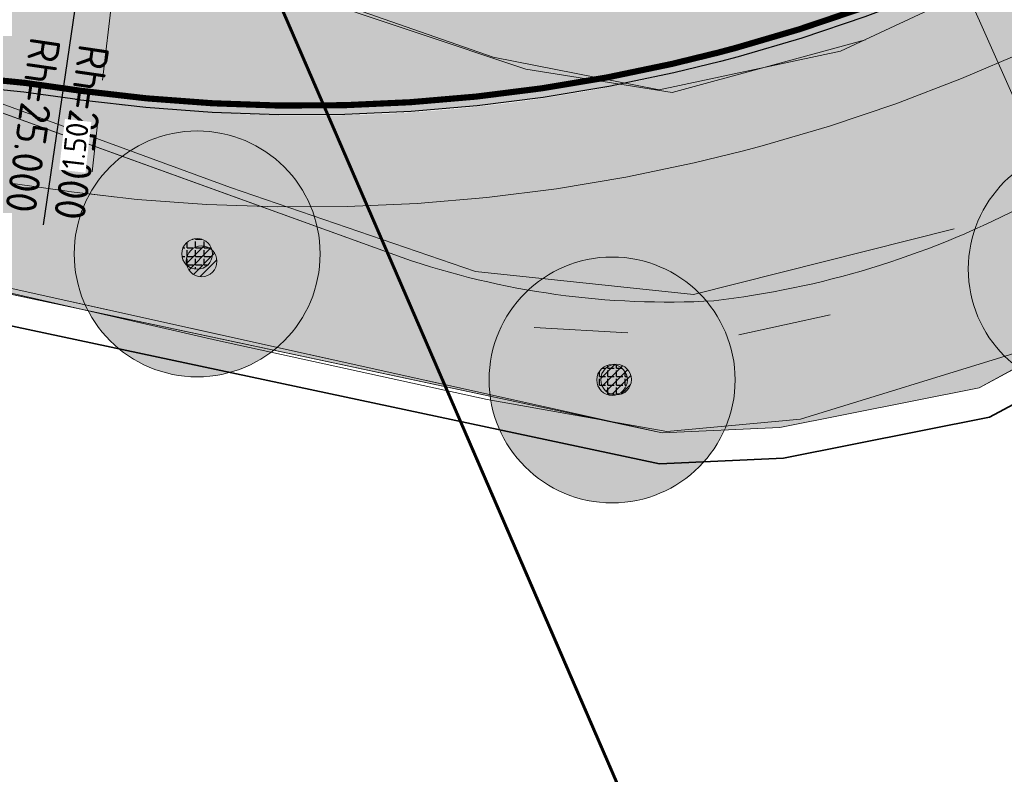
# Model space of a CAD drawing. Header units: metres. Extents: x 163543 to 168130, y 402678 to 405437.
# Tile 132 of 256: x 164777 to 164793, y 403537 to 403550. Entities that reach past the tile are written whole.
import ezdxf

# ---------------------------------------------------------------- set-up
doc = ezdxf.new("R2010")
doc.units = ezdxf.units.M
doc.linetypes.add('X-CA190022.004-UO-ALM_Assen$0$AM-AS', pattern=[16, 10, -2, 2, -2])
doc.linetypes.add('X-CA190022.004-UO-TXT_Tekst 1op200$0$AL-TEKENBLADGRENS', pattern=[11.5, 2.5, -1.5, 1, -1.5, 1, -1.5, 2.5])
doc.layers.get('0').update_dxf_attribs({"lineweight": 25})
for name, color, linetype, lineweight in [('X-CA190022.004-UO-ALM_Assen$0$N-WE-AM-AS_WEG-G', 10, 'X-CA190022.004-UO-ALM_Assen$0$AM-AS', 25), ('X-CA190022.004-UO-ALM_Assen$0$N-WE-AM-TANGENTPUNT-T25', 7, 'Continuous', 25), ('X-CA190022.004-UO-BGT_Ondergrond$0$GE_201_SHDHek_Lijn_GEM', 253, 'X-CA190022.004-UO-BGT_Ondergrond$0$Hekwerk', 9), ('X-CA190022.004-UO-BGT_Ondergrond$0$GE_316_WGDFietspad_Vlak_GEM', 253, 'Continuous', 9), ('X-CA190022.004-UO-BGT_Ondergrond$0$GE_367_OWGBerm_groenvoorziening_grasenk_GEM', 253, 'Continuous', 9), ('X-CA190022.004-UO-BGT_Ondergrond$0$GE_401_OTDErf_Vlak_GEM', 253, 'Continuous', 9), ('X-CA190022.004-UO-DTM inmeting_v0.1$0$B-ME-IE-MEUBILAIR_WEGMEUBILAIR_SCHRIKHEK-G', 4, 'Continuous', 18), ('X-CA190022.004-UO-DTM inmeting_v0.1$0$B-WE-GR-BOOM-S', 246, 'Continuous', 0), ('X-CA190022.004-UO-DTM inmeting_v0.1$0$B-WE-IE-TERREINAFSCHEIDING_KUNSTMATIG_RASTERHEKWERK-G', 246, 'X-CA190022.004-UO-DTM inmeting_v0.1$0$IE-TERREINAFSCHEIDING-KUNSTMATIG-OPEN', 0), ('X-CA190022.004-UO-DTM inmeting_v0.1$0$B-WE-VH-VERHARDING_ASFALT-G', 246, 'Continuous', 0), ('X-CA190022.004-UO-DWM_Beplanting$0$B-WE-GR-BOOM-S AFKOMSTIG UIT BGT', 252, 'Continuous', 0), ('X-CA190022.004-UO-DWM_Snelfietsroute$0$N-WE-GW-BERM-G', 90, 'Continuous', 18), ('X-CA190022.004-UO-DWM_Snelfietsroute$0$N-WE-VH-KANTVERHARDING-G', 210, 'Continuous', 25), ('X-CA190022.004-UO-DWM_Snelfietsroute$0$N-WE-VW-MARKERING_LANGS_STREEP_DOORGETROKKEN_010-G', 7, 'Continuous', 0), ('X-CA190022.004-UO-GZM_Werkgrens_v0.2$0$N-WE-KG-GRENS_SYSTEEMGRENS-G', 7, 'X-CA190022.004-UO-GZM_Werkgrens_v0.2$0$KG-OG', 35), ('X-CA190022.004-UO-KAD_Percelen$0$B-WE-KG-GRENS_PERCEEL-GV', 150, 'Continuous', 9), ('X-CA190022.004-UO-TXT_Tekst 1op200$0$X-XX-AL-AANKLEDING-M', 7, 'Continuous', 18), ('X-CA190022.004-UO-TXT_Tekst 1op200$0$X-XX-AL-TEKENBLADGRENS-G', 7, 'X-CA190022.004-UO-TXT_Tekst 1op200$0$AL-TEKENBLADGRENS', 35)]:
    doc.layers.add(name, color=color, linetype=linetype, lineweight=lineweight)
doc.layers.add('X-CA190022.004-UO-ARC_Arcering$0$N-GV-GR-GRAS-A-200 GRASMENGSEL M1', color=62, linetype='Continuous', lineweight=18, transparency=0.5)
doc.layers.add('X-CA190022.004-UO-ARC_Arcering$0$N-WE-VH-VERHARDING_ASFALT_ROOD-A', color=232, linetype='Continuous', lineweight=0, transparency=0.5)
doc.layers.add('X-CA190022.004-UO-DWM_Beplanting$0$B-WE-GR-BOOM-S AFKOMSTIG UIT BOMENBESTAND GEMEENTE', color=252, linetype='Continuous')
doc.layers.add('X-CA190022.004-UO-DWM_Beplanting$0$N-GV-GR-GRAS-A-200', color=7, linetype='Continuous')
doc.styles.add('X-CA190022.004-UO-ALM_Assen$0$NLCS-ISO', font='NLCS-ISO.ttf')
doc.styles.add('X-CA190022.004-UO-TXT_Tekst 1op200$0$NLCS-ISO-M200-T18', font='NLCS-ISO.ttf', dxfattribs={"height": 0.36})
doc.linetypes.add('X-CA190022.004-UO-BGT_Ondergrond$0$Hekwerk', pattern='A,5,-1.5,[2,dgnlstyle-Veghel.shx,S=0.007936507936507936,R=0,X=0,Y=0],-1.5', length=8)
doc.linetypes.add('X-CA190022.004-UO-DTM inmeting_v0.1$0$IE-TERREINAFSCHEIDING-KUNSTMATIG-OPEN', pattern='A,7,-1.5,[67,NLCS.SHX,S=0.75,R=0,X=0,Y=0],-1.5', length=10)
doc.linetypes.add('X-CA190022.004-UO-GZM_Werkgrens_v0.2$0$KG-OG', pattern='A,5.5,-1.5,[2,NLCS.SHX,S=0.5,R=0,X=0,Y=0],-1.5', length=8.5)
doc.dimstyles.new('X-CA190022.004-UO-TXT_Tekst 1op200$0$NLCS-M200-T18-PIJL_L2_H1', dxfattribs={"dimscale": 0.2, "dimtxt": 2.5, "dimasz": 1.8, "dimexe": 2, "dimexo": 2, "dimgap": 0.7, "dimtad": 1, "dimzin": 0, "dimdsep": 46, "dimtxsty": 'X-CA190022.004-UO-TXT_Tekst 1op200$0$NLCS-ISO-M200-T18', "dimcen": 0, "dimdle": 2, "dimclrd": 256, "dimclre": 256, "dimclrt": 10, "dimadec": 1, "dimazin": 0, "dimtfac": 1, "dimtdec": 3, "dimtofl": 0, "dimtmove": 0, "dimatfit": 3, "dimfxl": 2, "dimfxlon": 1, "dimtfillclr": 256, "dimtolj": 1, "dimtzin": 0, "dimlwd": -1, "dimlwe": -1, "dimarcsym": 0})
pattern_1 = [(0, (0, 0), (1, 1), [0.25, -0.75]), (0, (0.5499999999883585, 0.5999999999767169), (1, 1), [0.25, -0.75]), (90, (0.1000000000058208, 0.3499999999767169), (-1, 1), [0.25, -0.75]), (90, (0.5, 0.7000000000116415), (-1, 1), [0.25, -0.75]), (45, (0.2000000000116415, 0.7000000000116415), (0, 1.000000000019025), [0.25, -1.164213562]), (135, (0.5499999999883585, 0), (-1.000000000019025, 0), [0.25, -1.164213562]), (26.56505119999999, (0.25, 0.2999999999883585), (1.000000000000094, 4.000644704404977e-10), [0.25, -1.986067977]), (26.56505119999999, (0.7000000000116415, 0.7999999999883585), (1.000000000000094, 4.000644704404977e-10), [0.25, -1.986067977]), (63.43494882, (0.7000000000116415, 0), (5.099862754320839e-11, 1.000000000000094), [0.2499999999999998, -1.986067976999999]), (63.43494882, (0.25, 0.4500000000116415), (5.099862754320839e-11, 1.000000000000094), [0.2499999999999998, -1.986067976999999]), (63.43494882, (0.6000000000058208, 0.2000000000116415), (5.099862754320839e-11, 1.000000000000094), [0.2499999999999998, -1.986067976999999]), (116.5650512, (0, 0.5499999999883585), (-4.000648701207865e-10, 1.000000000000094), [0.2499999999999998, -1.986067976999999]), (153.43494882, (0.2000000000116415, 0.1500000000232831), (-1.000000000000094, 5.099898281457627e-11), [0.25, -1.986067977])]

# ---------------------------------------------------------------- blocks, each defined once
blk = doc.blocks.new('X-CA190022.004-UO-DTM inmeting_v0.1$0$boom')
h = blk.add_hatch()
h.set_pattern_fill('ANSI31', color=256, scale=0.13)
h.set_pattern_definition([(45, (0, 0), (-0.2918583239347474, 0.2918583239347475), [])])
h.paths.add_polyline_path([(-1, 0, 1), (1, 0, 1)])
blk.add_circle((0, 0), 1)
blk = doc.blocks.new('X-CA190022.004-UO-DWM_Beplanting$0$SGR-BOOM_01-SO')
at = {"linetype": 'ByBlock', "lineweight": 18}
h = blk.add_hatch(color=0, dxfattribs=at)
h.dxf.hatch_style = 1
edge = h.paths.add_edge_path()
edge.add_arc((0, 0), 0.25, 0, 360)
at = {"color": 0, "linetype": 'ByBlock', "lineweight": 18}
for radius in [2, 0.25]:
    blk.add_circle((0, 0), radius, dxfattribs=at)
blk = doc.blocks.new('X-CA190022.004-UO-DWM_Beplanting$0$IMGEOBoom')
at = {"transparency": 33554457}
h = blk.add_hatch(color=256, dxfattribs=at)
h.dxf.hatch_style = 1
edge = h.paths.add_edge_path()
edge.add_arc((0, 0), 100, 0, 360)
edge = h.paths.add_edge_path(flags=17)
edge.add_arc((0, 0), 12.5, 0, 360)
h = blk.add_hatch()
h.set_pattern_fill('ANGLE', color=256)
h.set_pattern_definition([(0, (0, 0), (0, 6.985), [5.08, -1.905]), (90, (0, 0), (-6.985, 4.277078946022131e-16), [5.08, -1.905])])
edge = h.paths.add_edge_path(flags=17)
edge.add_arc((0, 0), 12.5, 0, 360)
at = {"layer": 'X-CA190022.004-UO-DWM_Beplanting$0$N-GV-GR-GRAS-A-200'}
h = blk.add_hatch(color=256, dxfattribs=at)
h.dxf.hatch_style = 1
edge = h.paths.add_edge_path(flags=17)
edge.add_arc((0, 0), 12.5, 0, 360)
at = {"xscale": 50, "yscale": 50, "zscale": 50}
blk.add_blockref('X-CA190022.004-UO-DWM_Beplanting$0$SGR-BOOM_01-SO', (0, 0), dxfattribs=at)
blk = doc.blocks.new('*D844')
at = {"layer": 'X-CA190022.004-UO-TXT_Tekst 1op200$0$X-XX-AL-AANKLEDING-M', "transparency": 16777216}
for p, q in [((164779.242663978, 403552.1419959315), (164778.8452752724, 403552.1876272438)), ((164779.2015957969, 403551.7843460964), (164778.82750769, 403548.5265307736)), ((164778.7864395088, 403548.1688809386), (164778.3890508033, 403548.2145122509))]:
    blk.add_line(p, q, dxfattribs=at)
for points in [[(164779.141987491, 403551.7911907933), (164779.2612041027, 403551.7775013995), (164779.242663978, 403552.1419959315)], [(164778.7678993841, 403548.5333754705), (164778.8871159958, 403548.5196860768), (164778.7864395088, 403548.1688809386)]]:
    blk.add_solid(points, dxfattribs=at)
at = {"layer": 'X-CA190022.004-UO-TXT_Tekst 1op200$0$X-XX-AL-AANKLEDING-M', "transparency": 16777216, "insert": (164778.7326396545, 403550.8225621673), "char_height": 0.36, "attachment_point": 5, "rotation": 83.44953543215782, "style": 'X-CA190022.004-UO-TXT_Tekst 1op200$0$NLCS-ISO-M200-T18', "bg_fill": 3, "box_fill_scale": 1.1, "bg_fill_color": 256, "bg_fill_true_color": 13158600, "bg_fill_transparency": 0}
blk.add_mtext('\\A1;4.00', dxfattribs=at)
blk = doc.blocks.new('*D846')
at = {"layer": 'X-CA190022.004-UO-TXT_Tekst 1op200$0$X-XX-AL-AANKLEDING-M', "transparency": 16777216}
for p, q in [((164778.7864395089, 403548.1688809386), (164779.1838282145, 403548.1232496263)), ((164778.7453713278, 403547.8112311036), (164778.6564235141, 403547.0366126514)), ((164778.615355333, 403546.6789628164), (164779.0127440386, 403546.633331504))]:
    blk.add_line(p, q, dxfattribs=at)
for points in [[(164778.685763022, 403547.8180758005), (164778.8049796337, 403547.8043864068), (164778.7864395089, 403548.1688809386)], [(164778.5968152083, 403547.0434573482), (164778.71603182, 403547.0297679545), (164778.615355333, 403546.6789628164)]]:
    blk.add_solid(points, dxfattribs=at)
at = {"layer": 'X-CA190022.004-UO-TXT_Tekst 1op200$0$X-XX-AL-AANKLEDING-M', "transparency": 16777216, "insert": (164778.3829864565, 403547.4604269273), "char_height": 0.36, "attachment_point": 5, "rotation": 83.44953543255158, "style": 'X-CA190022.004-UO-TXT_Tekst 1op200$0$NLCS-ISO-M200-T18', "bg_fill": 3, "box_fill_scale": 1.1, "bg_fill_color": 256, "bg_fill_true_color": 13158600, "bg_fill_transparency": 0}
blk.add_mtext('\\A1;1.50', dxfattribs=at)

msp = doc.modelspace()

# ---------------------------------------------------------------- hatches: boundary and pattern name
at = {"layer": 'X-CA190022.004-UO-ARC_Arcering$0$N-GV-GR-GRAS-A-200 GRASMENGSEL M1'}
h = msp.add_hatch(dxfattribs=at)
h.set_pattern_fill('AGR-GRAS_02-SO', color=256, scale=0.1, pattern_type=2)
h.set_pattern_definition(pattern_1)
edge = h.paths.add_edge_path()
edge.add_line((164799.1597624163, 403552.1464785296), (164800.72189791, 403553.3163271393))
edge.add_line((164800.72189791, 403553.3163271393), (164799.8641219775, 403554.4776156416))
edge.add_arc((164800.9066686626, 403552.2053708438), 2.50000000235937, 114.6465064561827, 126.8287255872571)
edge.add_line((164799.4081062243, 403554.2064482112), (164798.2658469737, 403553.3510356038))
edge.add_arc((164784.4387686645, 403571.4727485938), 22.7943979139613, 300.7329464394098, 307.3440538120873, ccw=False)
edge.add_arc((164782.0308546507, 403575.1091462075), 27.15145144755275, 283.774133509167, 301.1790710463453, ccw=False)
edge.add_arc((164782.2053313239, 403573.5600372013), 25.60612610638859, 265.214327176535, 284.2202581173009, ccw=False)
edge.add_arc((164782.5866364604, 403580.3444927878), 32.39927532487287, 261.8699365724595, 265.5433312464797, ccw=False)
edge.add_arc((164774.5851556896, 403523.310929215), 25.19306775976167, 82.19894064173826, 87.06256303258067)
edge.add_arc((164774.8097591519, 403525.2492575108), 23.24611230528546, 87.37060306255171, 114.1509425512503)
edge.add_line((164765.298800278, 403546.4606553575), (164766.399437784, 403543.9890304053))
edge.add_line((164766.399437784, 403543.9890304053), (164777.0737870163, 403546.8749442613))
edge.add_line((164777.0737870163, 403546.8749442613), (164777.370396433, 403546.8454655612))
edge.add_line((164777.370396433, 403546.8454655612), (164778.2552528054, 403546.7206562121))
edge.add_line((164778.2552528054, 403546.7206562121), (164778.2875386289, 403546.7163119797))
edge.add_line((164778.2875386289, 403546.7163119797), (164779.3890612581, 403546.5898264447))
edge.add_line((164779.3890612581, 403546.5898264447), (164780.5256103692, 403546.504865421))
edge.add_line((164780.5256103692, 403546.504865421), (164781.6648635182, 403546.4654147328))
edge.add_line((164781.6648635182, 403546.4654147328), (164782.8047829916, 403546.4715535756))
edge.add_line((164782.8047829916, 403546.4715535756), (164783.9435451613, 403546.5232721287))
edge.add_line((164783.9435451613, 403546.5232721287), (164785.079328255, 403546.6204876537))
edge.add_line((164785.079328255, 403546.6204876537), (164786.2103152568, 403546.7630446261))
edge.add_line((164786.2103152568, 403546.7630446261), (164787.3346968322, 403546.9507149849))
edge.add_line((164787.3346968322, 403546.9507149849), (164788.4466294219, 403547.182355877))
edge.add_line((164788.4466294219, 403547.182355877), (164789.246522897, 403547.3780000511))
edge.add_line((164789.246522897, 403547.3780000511), (164789.5668950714, 403547.4631842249))
edge.add_line((164789.5668950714, 403547.4631842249), (164790.6502913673, 403547.7810461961))
edge.add_line((164790.6502913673, 403547.7810461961), (164791.7304122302, 403548.1454539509))
edge.add_line((164791.7304122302, 403548.1454539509), (164792.7950966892, 403548.5527635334))
edge.add_line((164792.7950966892, 403548.5527635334), (164793.8426414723, 403549.0023233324))
edge.add_line((164793.8426414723, 403549.0023233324), (164794.871370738, 403549.4934141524))
edge.add_line((164794.871370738, 403549.4934141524), (164795.8796387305, 403550.025250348))
edge.add_line((164795.8796387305, 403550.025250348), (164796.8658324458, 403550.5969810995))
edge.add_line((164796.8658324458, 403550.5969810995), (164797.8283741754, 403551.2076917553))
edge.add_line((164797.8283741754, 403551.2076917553), (164798.7587522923, 403551.8515803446))
edge.add_line((164798.7587522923, 403551.8515803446), (164799.1597624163, 403552.1464785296))
h = msp.add_hatch(dxfattribs=at)
h.set_pattern_fill('AGR-GRAS_02-SO', color=256, scale=0.1, pattern_type=2)
h.set_pattern_definition(pattern_1)
h.paths.add_polyline_path([(164799.971, 403547.237), (164803.3537965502, 403549.7531662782), (164803.3549444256, 403549.7542004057), (164800.7222004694, 403553.3165537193), (164799.1597624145, 403552.1464785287), (164798.7587522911, 403551.851580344), (164797.828374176, 403551.2076917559), (164796.8658324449, 403550.5969810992), (164795.8796387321, 403550.0252503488), (164794.8713707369, 403549.4934141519), (164793.8426414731, 403549.0023233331), (164792.7950966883, 403548.5527635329), (164791.7304122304, 403548.1454539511), (164790.6502913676, 403547.7810461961), (164789.5668950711, 403547.4631842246), (164789.2465228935, 403547.3780000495), (164788.4466294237, 403547.1823558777), (164787.3346968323, 403546.9507149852), (164786.2103152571, 403546.7630446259), (164785.0793282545, 403546.6204876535), (164783.9435451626, 403546.5232721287), (164782.8047829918, 403546.4715535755), (164781.6648635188, 403546.4654147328), (164780.5256103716, 403546.504865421), (164779.3890612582, 403546.589826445), (164778.2795418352, 403546.7172302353), (164777.3703964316, 403546.8454655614), (164777.0737870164, 403546.8749442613), (164773.448387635, 403545.8706238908), (164787.928, 403542.792), (164789.839, 403542.8780000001), (164793.081, 403543.524)])
at = {"layer": 'X-CA190022.004-UO-ARC_Arcering$0$N-WE-VH-VERHARDING_ASFALT_ROOD-A'}
h = msp.add_hatch(color=256, dxfattribs=at)
h.dxf.hatch_style = 1
h.paths.add_polyline_path([(164799.4081062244, 403554.2064482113), (164797.090708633, 403557.4683086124), (164795.86814707, 403556.5527593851), (164795.5457951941, 403556.3157055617), (164794.7893453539, 403555.7921878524), (164794.0125654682, 403555.2993388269), (164793.2166982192, 403554.8379469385), (164792.4030168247, 403554.4087503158), (164791.5728230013, 403554.0124355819), (164790.7274448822, 403553.6496367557), (164789.8682348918, 403553.3209342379), (164788.996567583, 403553.0268538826), (164788.1138374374, 403552.7678661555), (164787.8690266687, 403552.7027731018), (164787.221456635, 403552.5443853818), (164786.3208527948, 403552.356769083), (164785.4134666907, 403552.2053174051), (164784.5007499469, 403552.0902726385), (164783.5841627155, 403552.0118188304), (164782.6651713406, 403551.9700814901), (164781.7452460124, 403551.9651273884), (164780.825858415, 403551.9969644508), (164779.9084793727, 403552.0655417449), (164778.9748262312, 403552.1727511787), (164777.9182883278, 403552.2757106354), (164776.8416777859, 403552.3383128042), (164775.7640905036, 403552.3578132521), (164774.6872502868, 403552.33423401), (164773.6128776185, 403552.2676659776), (164772.5426869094, 403552.158268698), (164771.476635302, 403552.0059619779), (164771.2188536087, 403551.9625774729), (164770.421662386, 403551.8119650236), (164769.3712898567, 403551.5749370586), (164768.3344701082, 403551.2969620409), (164767.3102312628, 403550.9779455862), (164766.3001960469, 403550.6184488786), (164765.3059624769, 403550.2190972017), (164764.3280402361, 403549.7801025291), (164763.844748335, 403549.5454639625), (164763.3964932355, 403549.3222228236), (164764.862972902, 403546.2602851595), (164765.3278207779, 403546.4684580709), (164765.7610759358, 403546.6571279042), (164766.6262639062, 403547.0033950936), (164767.5037139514, 403547.3144901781), (164768.3919985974, 403547.5899868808), (164769.2896759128, 403547.8295167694), (164770.195291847, 403548.0327697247), (164771.1064675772, 403548.1993622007), (164771.7974539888, 403548.3008268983), (164772.0244770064, 403548.32949726), (164772.9450986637, 403548.4226469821), (164773.8677687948, 403548.4788686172), (164774.7910082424, 403548.4981474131), (164775.7133399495, 403548.48052778), (164776.6332913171, 403548.4261131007), (164777.5493965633, 403548.3350654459), (164778.460021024, 403548.2066214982), (164778.4731300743, 403548.2048576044), (164779.53058489, 403548.0834322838), (164780.6075081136, 403548.0029285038), (164781.6867892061, 403547.965554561), (164782.766701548, 403547.9713702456), (164783.8455175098, 403548.0203662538), (164784.9215112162, 403548.1124642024), (164785.9929613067, 403548.2475167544), (164787.0581536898, 403548.4253078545), (164788.1153842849, 403548.645553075), (164788.875575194, 403548.8314864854), (164789.1629617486, 403548.9079000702), (164790.1992101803, 403549.2119291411), (164791.2224718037, 403549.5571539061), (164792.2311096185, 403549.9430220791), (164793.2235100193, 403550.3689163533), (164794.1980853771, 403550.8341553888), (164795.1532765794, 403551.3379949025), (164796.0875555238, 403551.8796288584), (164796.9994275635, 403552.4581907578), (164797.8874338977, 403553.0727550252), (164798.2658469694, 403553.3510356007)])
edge = h.paths.add_edge_path()
edge.add_line((164812.1318983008, 403564.2440379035), (164809.2161862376, 403566.9824819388))
edge.add_arc((164792.4510797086, 403582.7283022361), 22.99999247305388, 306.8550437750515, 316.795755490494, ccw=False)
edge.add_line((164806.2463045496, 403564.3247312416), (164804.3247551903, 403562.8857255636))
edge.add_line((164804.3247551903, 403562.8857255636), (164804.2185020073, 403562.8061549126))
edge.add_line((164804.2185020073, 403562.8061549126), (164806.6207696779, 403559.6078518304))
edge.add_line((164806.6207696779, 403559.6078518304), (164808.6465435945, 403561.1249089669))
edge.add_arc((164792.4539857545, 403582.7255354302), 26.99603661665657, 306.8564638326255, 316.7958108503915)

# ---------------------------------------------------------------- linework, layer by layer
at = {"layer": 'X-CA190022.004-UO-ALM_Assen$0$N-WE-AM-AS_WEG-G', "linetype": 'X-CA190022.004-UO-ALM_Assen$0$AM-AS', "lineweight": 18, "flags": 128}
msp.add_lwpolyline([(163996.3336493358, 403048.7078805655), (164190.428417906, 403269.7022139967, -0.04248648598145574), (164203.1301038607, 403281.900647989, -0.05950783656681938), (164394.9099900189, 403402.509361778, 0.004627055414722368), (164427.6093375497, 403418.3764426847, -0.1575725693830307), (164448.8982825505, 403421.5602137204, 0.1543805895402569), (164469.7953122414, 403424.5523459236), (164600.3150897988, 403487.369046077, -0.2096911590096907), (164620.3886000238, 403488.0752802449, 0.2093307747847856), (164640.4309921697, 403488.7665643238), (164764.0180252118, 403548.0366099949, -0.1493007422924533), (164778.4568812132, 403550.2301690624, 0.1996996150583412), (164797.0707545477, 403554.9547108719), (164807.4367029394, 403562.7175400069, 0.08719858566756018), (164813.3612815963, 403569.0256351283, -0.1361873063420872), (164823.4135919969, 403577.8419746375), (165121.4265764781, 403721.5335502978), (165178.771774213, 403748.854454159, -0.02762787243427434), (165181.3258110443, 403749.9024284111), (165206.7023570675, 403758.7117965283, -0.2281753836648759), (165222.2156522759, 403756.92710106, 0.2625260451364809), (165239.8769326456, 403756.0478409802), (165316.357038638, 403794.2949912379, -0.002955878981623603), (165321.6599724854, 403796.9078754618), (165454.6760993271, 403861.4737105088, 0.2337197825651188), (165465.5419418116, 403875.4828331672), (165466.0393278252, 403877.9301751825, -0.1382469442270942), (165476.4672373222, 403898.1944094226), (165483.3232835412, 403905.5400790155), (165502.0132482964, 403925.3181215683, 0.00270083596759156), (165511.6266676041, 403935.5312913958), (165520.3237442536, 403945.4553072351), (165525.6923273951, 403951.3658801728), (165530.615228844, 403956.3669465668, -0.06780363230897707), (165540.3856813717, 403964.2784885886), (165579.0076054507, 403987.5663360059, 0.233996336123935), (165587.6067037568, 404001.0272668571, -0.2578877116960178), (165597.6306713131, 404015.2620702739), (165668.8061252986, 404049.8624576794, 0.1241179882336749), (165680.9653913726, 404060.0928790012), (165692.909929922, 404076.6706676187, -0.3303788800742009), (165732.6456350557, 404089.3227425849, 0.1846113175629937), (165745.4916128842, 404089.77497305), (165892.3246628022, 404151.9071568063, 0.02506743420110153), (165914.8777454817, 404162.8133820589, -0.01071744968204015), (165924.3873477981, 404167.7535043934), (166007.5697587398, 404208.726249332, -0.0190725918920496), (166018.0170805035, 404213.3859907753, -0.1041133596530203), (166035.0595171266, 404216.3802910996), (166071.3637979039, 404215.1615490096, 0.1209432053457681), (166079.7626728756, 404216.9267814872), (166253.1152813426, 404300.2121870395, 0.1370197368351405), (166261.20282629, 404307.3086689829, -0.1370657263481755), (166269.2936265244, 404314.4067145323), (166458.0553023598, 404405.0532937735, -0.05495898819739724), (166465.292640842, 404407.5962293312), (166474.0115951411, 404409.6200769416, 0.05512116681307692), (166477.7441475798, 404410.9329152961), (166509.8455300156, 404426.3741046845, 0.06706615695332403), (166514.3066309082, 404429.3114036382, -0.06727732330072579), (166518.7828901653, 404432.2559861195), (166556.6686702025, 404450.4403351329, -0.01732068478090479), (166566.1850069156, 404454.6088799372, 0.01660197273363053), (166575.3124233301, 404458.5914386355), (166597.7510003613, 404469.2822299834, 0.1329779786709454), (166635.0885808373, 404501.3122219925, -0.04027287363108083), (166645.1747246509, 404513.8395784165), (166648.1959423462, 404517.0287349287, -0.07202746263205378), (166677.0195985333, 404539.8000358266), (166677.2461273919, 404539.9311914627, -0.08933287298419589), (166717.8167622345, 404554.585755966), (166734.2901361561, 404557.3869827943, 0.1628042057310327), (166748.2749261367, 404564.8680743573, -0.09224986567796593), (166757.8833526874, 404571.8738470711), (166814.8951966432, 404599.1350634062, -0.03237137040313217), (166817.2963922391, 404600.0977793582), (166825.540090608, 404602.7984847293, 0.08309599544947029), (166832.8509500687, 404606.6269308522, -0.05104093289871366), (166841.5511306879, 404611.9158900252), (166891.2886605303, 404635.588563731, -0.1080348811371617), (166898.7767261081, 404637.3338670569), (166928.2421893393, 404637.7391838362, 0.2092685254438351), (166941.3852138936, 404643.7086926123, -0.026762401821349), (166980.5363273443, 404682.8606394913, -0.02619809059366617), (167007.2291239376, 404704.4245627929, -0.01999349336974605), (167033.130253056, 404721.6599794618), (167034.9329898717, 404722.7582272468, -0.02850178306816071), (167071.4851403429, 404742.2630184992), (167095.8874986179, 404753.5487719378, 0.06107887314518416), (167112.4352643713, 404763.8129514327, -0.01637972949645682), (167116.3416166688, 404766.7484785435), (167122.4960900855, 404771.0654386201, -0.09347324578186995), (167132.2396271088, 404775.4785245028), (167140.6213436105, 404777.519708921, -0.05617792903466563), (167157.1982762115, 404779.6303146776), (167189.7312216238, 404780.098905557, -0.09129081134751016), (167196.1584139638, 404779.0110158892), (167222.3067585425, 404769.4734945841, 0.2038372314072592), (167236.3782206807, 404770.2117075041, 0.01782615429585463), (167328.8315635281, 404819.5522006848), (167395.6774769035, 404858.3489080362, 0.03125557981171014), (167406.0672886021, 404865.2809112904), (167511.4690776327, 404945.5504878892)], format="xyb", dxfattribs=at)
at = {"layer": 'X-CA190022.004-UO-ALM_Assen$0$N-WE-AM-TANGENTPUNT-T25', "linetype": 'Continuous', "lineweight": 25}
msp.add_line((164778.4568812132, 403550.2301690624), (164777.8618484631, 403546.1735773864), dxfattribs=at)
at = {"layer": 'X-CA190022.004-UO-BGT_Ondergrond$0$GE_201_SHDHek_Lijn_GEM'}
for p, q in [((164799.971, 403547.237), (164793.081, 403543.524)), ((164787.928, 403542.792), (164776.394, 403545.354)), ((164793.081, 403543.524), (164789.839, 403542.8780000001)), ((164789.839, 403542.8780000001), (164787.928, 403542.792))]:
    msp.add_line(p, q, dxfattribs=at)
at = {"layer": 'X-CA190022.004-UO-BGT_Ondergrond$0$GE_316_WGDFietspad_Vlak_GEM', "flags": 128}
for points in [[(164777.48, 403551.5900000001), (164785.18, 403548.901), (164787.88, 403548.37), (164790.83, 403549), (164797.385, 403552.065), (164798.83, 403552.74), (164801.326, 403554.448), (164801.464, 403555.641), (164802.021, 403554.894), (164804.392, 403551.712), (164805.104, 403550.757), (164803.782, 403551.252), (164803.21, 403551.146), (164798.777, 403549.092), (164797.942, 403548.705), (164793.738, 403546.45)], [(164783.7, 403545.643), (164775.27, 403548.69), (164773.26, 403549.2200000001), (164770.72, 403548.83), (164768.53, 403548.02), (164631.74, 403482.36), (164627.08, 403480.3500000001), (164621.316, 403478.0140000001), (164619.704, 403481.066), (164625.59, 403483.48), (164629.22, 403485.06), (164763.542, 403549.392), (164768.875, 403551.946)]]:
    msp.add_lwpolyline(points, dxfattribs=at)
at = {"layer": 'X-CA190022.004-UO-BGT_Ondergrond$0$GE_316_WGDFietspad_Vlak_GEM', "extrusion": (0, 0, -1)}
for centre, radius, start, end in [((-164787.0988421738, 403559.3679565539), 14.52418734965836, 242.7991932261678, 263.4008374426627), ((-164788.0177291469, 403558.150588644), 13.23187661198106, 266.7494843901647, 289.0451224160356)]:
    msp.add_arc(centre, radius, start, end, dxfattribs=at)
at = {"layer": 'X-CA190022.004-UO-BGT_Ondergrond$0$GE_367_OWGBerm_groenvoorziening_grasenk_GEM', "flags": 128}
for points in [[(164797.385, 403552.065), (164790.83, 403549), (164787.88, 403548.37), (164785.18, 403548.901), (164777.48, 403551.5900000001)], [(164510.298, 403423.881), (164518.157, 403427.555), (164571.47, 403453.2), (164577.71, 403456.5), (164591.23, 403464.58), (164599.21, 403468.63), (164602.07, 403470), (164604.577, 403471.161), (164605.74, 403471.7), (164607.424, 403472.383), (164621.316, 403478.0140000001), (164627.08, 403480.3500000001), (164631.74, 403482.36), (164768.53, 403548.02), (164770.72, 403548.83), (164773.26, 403549.2200000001), (164775.27, 403548.69), (164783.7, 403545.643)], [(164793.738, 403546.45), (164797.942, 403548.705), (164798.777, 403549.092), (164799.971, 403547.237), (164793.081, 403543.524), (164789.839, 403542.8780000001), (164787.928, 403542.792), (164776.394, 403545.354), (164774.138, 403545.724), (164771.263, 403545.786), (164766.236, 403544.544), (164683.071, 403504.746), (164620.047, 403474.794)]]:
    msp.add_lwpolyline(points, dxfattribs=at)
at = {"layer": 'X-CA190022.004-UO-BGT_Ondergrond$0$GE_367_OWGBerm_groenvoorziening_grasenk_GEM'}
for centre, radius, start, end in [((164787.0988421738, 403559.3679565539), 14.52418734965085, 276.5991625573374, 297.2008067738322), ((164788.0177291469, 403558.150588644), 13.2318766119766, 250.9548775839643, 273.2505156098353)]:
    msp.add_arc(centre, radius, start, end, dxfattribs=at)
at = {"layer": 'X-CA190022.004-UO-BGT_Ondergrond$0$GE_401_OTDErf_Vlak_GEM', "flags": 128}
msp.add_lwpolyline([(164620.047, 403474.794), (164683.071, 403504.746), (164766.236, 403544.544), (164771.263, 403545.786), (164774.138, 403545.724), (164776.394, 403545.354), (164787.928, 403542.792), (164789.839, 403542.8780000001), (164793.081, 403543.524), (164799.971, 403547.237)], dxfattribs=at)
at = {"layer": 'X-CA190022.004-UO-DTM inmeting_v0.1$0$B-ME-IE-MEUBILAIR_WEGMEUBILAIR_SCHRIKHEK-G'}
for p, q in [((164790.659, 403544.71, 9.244), (164789.173, 403544.3870000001, 9.261)), ((164787.3700000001, 403544.4189999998, 9.284), (164785.844, 403544.503, 9.257))]:
    msp.add_line(p, q, dxfattribs=at)
at = {"layer": 'X-CA190022.004-UO-DTM inmeting_v0.1$0$B-WE-IE-TERREINAFSCHEIDING_KUNSTMATIG_RASTERHEKWERK-G'}
for p, q in [((164775.5449999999, 403545.4780000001, 9.289), (164780.6970000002, 403544.2960000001, 9.327)), ((164780.6970000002, 403544.2960000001, 9.327), (164785.0830000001, 403543.3360000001, 9.277)), ((164790.1800000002, 403543.0120000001, 9.262), (164793.665, 403544.0899999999, 9.329)), ((164785.0830000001, 403543.3360000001, 9.277), (164788.0019999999, 403542.8130000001, 9.27)), ((164788.0019999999, 403542.8130000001, 9.27), (164790.1800000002, 403543.0120000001, 9.262))]:
    msp.add_line(p, q, dxfattribs=at)
at = {"layer": 'X-CA190022.004-UO-DTM inmeting_v0.1$0$B-WE-VH-VERHARDING_ASFALT-G'}
for points in [[(164791.233, 403549.1839999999, 9.13), (164788.091, 403548.3300000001, 9.14), (164785.713, 403548.7069999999, 9.127), (164782.014, 403549.9470000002, 9.173), (164777.7349999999, 403551.4359999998, 9.227), (164774.216, 403552.4309999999, 9.252), (164769.7790000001, 403552.173, 9.251), (164766.3990000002, 403550.8990000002, 9.262), (164762.452, 403548.8769999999, 9.26), (164759.622, 403547.5929999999, 9.249)], [(164794.2969999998, 403546.7779999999, 9.212), (164792.9079999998, 403549.8999999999, 9.139)], [(164792.679, 403546.1129999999, 9.21), (164788.4380000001, 403545.0430000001, 9.199), (164784.8939999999, 403545.4139999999, 9.195), (164780.9100000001, 403546.7850000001, 9.204), (164776.9700000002, 403548.2230000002, 9.236), (164773.7230000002, 403549.3259999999, 9.279), (164770.602, 403548.8930000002, 9.298), (164767.7349999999, 403547.7949999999, 9.307), (164764.358, 403546.0240000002, 9.306), (164761.2390000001, 403544.5449999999, 9.311)]]:
    msp.add_polyline3d(points, dxfattribs=at)
at = {"layer": 'X-CA190022.004-UO-DWM_Snelfietsroute$0$N-WE-GW-BERM-G', "flags": 128}
msp.add_lwpolyline([(164777.3703964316, 403546.8454655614), (164778.2505191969, 403546.7213238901), (164778.2726721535, 403546.7183124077), (164779.3888744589, 403546.5901412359), (164780.5256267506, 403546.5051650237), (164781.6648679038, 403546.4657147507), (164782.8047753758, 403546.4718535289), (164783.9435255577, 403546.5235715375), (164785.0792966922, 403546.6207860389), (164786.2102717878, 403546.7633415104), (164787.3346415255, 403546.9510098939), (164788.4506071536, 403547.1834909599), (164789.2530308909, 403547.3797540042), (164789.5563833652, 403547.4604127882), (164790.6502011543, 403547.7813323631), (164791.7303106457, 403548.1457362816), (164792.7949838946, 403548.5530415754), (164793.842517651, 403549.0025966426)], dxfattribs=at)
at = {"layer": 'X-CA190022.004-UO-DWM_Snelfietsroute$0$N-WE-VH-KANTVERHARDING-G', "flags": 128}
msp.add_lwpolyline([(164794.1980853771, 403550.8341553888), (164793.2235100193, 403550.3689163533), (164792.2311096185, 403549.9430220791), (164791.2224718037, 403549.5571539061), (164790.1992101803, 403549.2119291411), (164789.1629617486, 403548.9079000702), (164788.875575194, 403548.8314864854), (164788.1153842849, 403548.645553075), (164787.0581536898, 403548.4253078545), (164785.9929613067, 403548.2475167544), (164784.9215112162, 403548.1124642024), (164783.8455175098, 403548.0203662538), (164782.766701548, 403547.9713702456), (164781.6867892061, 403547.965554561), (164780.6075081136, 403548.0029285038), (164779.53058489, 403548.0834322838), (164778.4731300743, 403548.2048576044), (164778.460021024, 403548.2066214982), (164777.5493965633, 403548.3350654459), (164776.6332913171, 403548.4261131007)], dxfattribs=at)
at = {"layer": 'X-CA190022.004-UO-DWM_Snelfietsroute$0$N-WE-VW-MARKERING_LANGS_STREEP_DOORGETROKKEN_010-G', "const_width": 0.1, "flags": 128}
msp.add_lwpolyline([(164794.1307568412, 403550.9682295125), (164793.1615968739, 403550.5055756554), (164792.1747109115, 403550.0820479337), (164791.1716777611, 403549.6983239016), (164790.1541020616, 403549.3550174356), (164789.1225684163, 403549.0523716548), (164788.838480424, 403548.976835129), (164788.082259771, 403548.7918727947), (164787.0304993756, 403548.5727671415), (164785.9712259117, 403548.3959639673), (164784.9057295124, 403548.2616618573), (164783.8357147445, 403548.1700756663), (164782.7628934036, 403548.1213519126), (164781.6889817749, 403548.1155685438), (164780.6156978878, 403548.1527348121), (164779.5447372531, 403548.2327928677), (164778.491689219, 403548.3537121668), (164778.4804978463, 403548.3552180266), (164777.5672965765, 403548.4840254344), (164776.6451419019, 403548.5756743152)], dxfattribs=at)
at = {"layer": 'X-CA190022.004-UO-GZM_Werkgrens_v0.2$0$N-WE-KG-GRENS_SYSTEEMGRENS-G', "ltscale": 0.2, "flags": 128}
msp.add_lwpolyline([(164202.4471839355, 403276.2612616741, -0.007014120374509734), (164204.6842424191, 403278.1944806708), (164207.7316017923, 403280.6309342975), (164216.350955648, 403287.4712219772), (164219.0035534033, 403289.434108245), (164219.3746627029, 403289.7286192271), (164237.1836765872, 403303.1852059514), (164244.5865004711, 403308.605291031), (164248.7299054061, 403311.6378046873), (164253.9774847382, 403315.3666892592), (164261.1754745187, 403320.480446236), (164269.6822113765, 403326.3244647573), (164277.4779943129, 403331.5382684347), (164300.138869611, 403346.1530355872), (164322.9639978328, 403359.9259594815), (164334.0727303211, 403366.2923093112), (164351.6652632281, 403375.7974689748), (164373.7421382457, 403387.5498352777), (164399.9497431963, 403400.4638723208), (164429.2801321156, 403414.7433017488), (164430.1235736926, 403415.1409833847), (164430.9478262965, 403415.506283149), (164431.7770699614, 403415.8458020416), (164432.615246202, 403416.1613381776), (164433.4616619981, 403416.4526584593), (164434.3156183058, 403416.7195497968), (164435.1764106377, 403416.9618192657), (164436.0433296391, 403417.1792942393), (164436.3055164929, 403417.2587681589, -0.09982065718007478), (164451.9815185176, 403417.1790174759, 0.1310872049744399), (164471.5299883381, 403420.9480569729), (164482.532673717, 403426.2434413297), (164490.6930660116, 403418.7998493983), (164492.5861501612, 403419.7065134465), (164495.4035730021, 403416.5299918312, -0.01010042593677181), (164498.0738503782, 403413.5363083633), (164499.3853029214, 403412.0048366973), (164502.2759065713, 403408.6525450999), (164509.274412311, 403412.9480533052), (164511.7682141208, 403416.4610208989), (164509.1861236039, 403420.2014103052, -0.1750361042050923), (164509.3210798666, 403422.1351258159, -0.1801291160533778), (164510.5166693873, 403423.4312866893), (164518.8245311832, 403427.3151248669), (164545.0302416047, 403439.9269191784), (164571.6953268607, 403452.7535489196), (164577.9552917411, 403456.0641072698), (164591.4716804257, 403464.141949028), (164595.4462846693, 403466.1591353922), (164599.4311747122, 403468.181541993), (164600.8539115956, 403468.8630628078), (164605.9399590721, 403471.2415379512), (164622.0164705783, 403477.7583811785), (164627.272938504, 403479.8886915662), (164631.9472826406, 403481.9048786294), (164633.2674407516, 403482.5385622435, 0.08477773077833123), (164642.6089981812, 403485.3796505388), (164759.3320802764, 403541.3864717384), (164770.9742443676, 403544.8150730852), (164773.2724307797, 403545.3968587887), (164787.8865800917, 403542.289629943), (164789.8994408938, 403542.3802139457), (164793.2522167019, 403543.0482871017), (164800.2402211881, 403546.8141014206), (164803.6710322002, 403549.3659814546), (164804.7740494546, 403550.3596960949), (164806.982937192, 403547.3873851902), (164807.9070396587, 403546.1989325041), (164811.8704722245, 403549.2807697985), (164810.9532731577, 403550.4603442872), (164809.5116547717, 403552.4057701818), (164808.342669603, 403553.5746866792), (164810.0239640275, 403555.0893745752), (164807.82693957, 403558.0124714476), (164809.8344029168, 403559.5158162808, 0.08719858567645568), (164816.7069141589, 403566.8332066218, -0.1361886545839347), (164825.1509550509, 403574.2389801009), (164897.951587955, 403609.3404576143), (164931.0926747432, 403625.3204994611), (165054.7836542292, 403684.9604895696), (165123.1554235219, 403717.9264497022), (165148.5663854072, 403730.0329638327), (165175.6541256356, 403740.4784873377), (165188.1464371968, 403744.8235939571), (165187.6324323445, 403748.0918636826), (165185.2580450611, 403754.9315992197), (165180.037890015, 403753.6894865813, 0.02784581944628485), (165177.0513383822, 403752.4655620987), (165119.6977294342, 403725.1406508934), (165051.3091062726, 403692.1665645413), (164927.6180512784, 403632.5265380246), (164894.4771003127, 403616.5465616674), (164821.6764674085, 403581.445084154, 0.1361886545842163), (164810.015649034, 403571.2180636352, -0.08719858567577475), (164805.0390029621, 403565.919263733), (164803.0203514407, 403564.4075403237), (164799.415410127, 403569.2038422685), (164798.6149812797, 403568.6044188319), (164797.8152444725, 403568.0055136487), (164797.2158194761, 403568.8059445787), (164793.3705278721, 403565.9262908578), (164793.9699528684, 403565.1258599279), (164792.3761302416, 403563.932281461), (164795.8845084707, 403559.0636660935, -0.2015476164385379), (164780.0971775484, 403554.0570161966, 0.07565561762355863), (164771.1691888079, 403553.9823458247, -0.009754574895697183), (164764.0749090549, 403552.5358596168), (164754.2863395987, 403547.7986438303), (164747.4743492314, 403544.6063578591), (164708.340445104, 403525.5831572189), (164686.2179063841, 403515.3649846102), (164675.1479613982, 403509.8647663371), (164663.5244613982, 403504.2582663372), (164644.326586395, 403495.0707073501), (164639.4929121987, 403492.7230557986), (164638.2008723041, 403492.1265410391, -0.2018182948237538), (164621.8461223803, 403491.8003317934, 0.2094978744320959), (164598.5804137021, 403490.9733350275), (164556.1572466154, 403470.5661522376), (164536.2994594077, 403461.0079530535), (164516.3183906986, 403451.407959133), (164508.2317351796, 403447.5121291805), (164500.1867564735, 403443.6421835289), (164497.2033634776, 403443.0084814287), (164495.0902549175, 403442.27400261, 0.1307944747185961), (164492.913084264, 403444.8114515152), (164488.4347408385, 403447.8854838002), (164494.8986629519, 403449.8350294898), (164490.3149407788, 403452.2328764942), (164484.4843242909, 403450.5971355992, -0.07642678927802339), (164479.7480917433, 403454.7225616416), (164478.7991556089, 403455.8572518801), (164474.9179570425, 403452.9617439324), (164457.3434499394, 403473.5656706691), (164451.2568614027, 403468.374000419), (164465.5190818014, 403451.6533184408, -0.484296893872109), (164464.8169442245, 403448.1132255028), (164461.4164168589, 403446.3937776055), (164463.8934237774, 403441.7698684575), (164464.9162194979, 403439.6136052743), (164433.0167582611, 403424.6830765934, 0.0516595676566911), (164425.3001219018, 403421.7033575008), (164396.430770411, 403407.6483830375), (164370.0935852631, 403394.670494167), (164347.8842103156, 403382.8475930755), (164330.1818090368, 403373.2830720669), (164318.9080065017, 403366.8221215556), (164295.9033911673, 403352.9408932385), (164273.0860170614, 403338.2251946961), (164265.1933658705, 403332.9466057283), (164256.5935764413, 403327.0386612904), (164249.3435457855, 403321.8879322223), (164244.0502837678, 403318.1265859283), (164239.8604985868, 403315.0601269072), (164232.4089702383, 403309.6043821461), (164214.4760118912, 403296.0541423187), (164201.2887743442, 403285.5887988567, 0.01213108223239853), (164197.4136132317, 403282.3572203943)], format="xyb", close=True, dxfattribs=at)
at = {"layer": 'X-CA190022.004-UO-KAD_Percelen$0$B-WE-KG-GRENS_PERCEEL-GV', "flags": 128}
msp.add_lwpolyline([(164615.905, 403478.304), (164503.089, 403421.185), (164504.937, 403419.149), (164510.499, 403421.842), (164619.909, 403474.821), (164758.78, 403541.048), (164766.236, 403544.544), (164771.263, 403545.786), (164774.138, 403545.724), (164787.928, 403542.792), (164789.839, 403542.878), (164793.081, 403543.524), (164802.649, 403548.73), (164790.783, 403565.26), (164770.057, 403555.749), (164772.136, 403553.829), (164662.782, 403501.158)], close=True, dxfattribs=at)
msp.add_lwpolyline([(164860.969, 403463.589), (164858.048, 403489.835), (164848.867, 403493.07), (164833.316, 403507.004), (164808.436, 403540.853), (164802.649, 403548.73), (164793.081, 403543.524), (164789.839, 403542.878), (164787.928, 403542.792), (164774.138, 403545.724), (164771.263, 403545.786), (164766.236, 403544.544), (164758.78, 403541.048), (164619.909, 403474.821)], dxfattribs=at)
at = {"layer": 'X-CA190022.004-UO-TXT_Tekst 1op200$0$X-XX-AL-TEKENBLADGRENS-G', "const_width": 0.05, "flags": 128}
msp.add_lwpolyline([(164790.7666278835, 403528.8373666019), (164770.2853205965, 403576.1735035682)], dxfattribs=at)

# ---------------------------------------------------------------- block references
at = {"layer": 'X-CA190022.004-UO-DTM inmeting_v0.1$0$B-WE-GR-BOOM-S', "linetype": 'ByBlock', "lineweight": -2, "xscale": 0.25, "yscale": 0.25, "zscale": 0.25}
for p in [(164780.438, 403545.582, 9.425), (164787.179, 403543.658, 9.415)]:
    msp.add_blockref('X-CA190022.004-UO-DTM inmeting_v0.1$0$boom', p, dxfattribs=at)
at = {"layer": 'X-CA190022.004-UO-DWM_Beplanting$0$B-WE-GR-BOOM-S AFKOMSTIG UIT BGT', "xscale": 0.02, "yscale": 0.02, "zscale": 0.02}
for p in [(164780.366, 403545.703), (164794.906, 403545.458), (164787.114, 403543.652)]:
    msp.add_blockref('X-CA190022.004-UO-DWM_Beplanting$0$IMGEOBoom', p, dxfattribs=at)
at = {"layer": 'X-CA190022.004-UO-DWM_Beplanting$0$B-WE-GR-BOOM-S AFKOMSTIG UIT BOMENBESTAND GEMEENTE', "xscale": 0.02, "yscale": 0.02, "zscale": 0.02}
for p in [(164780.366, 403545.703), (164794.906, 403545.458), (164787.114, 403543.652)]:
    msp.add_blockref('X-CA190022.004-UO-DWM_Beplanting$0$IMGEOBoom', p, dxfattribs=at)

# ---------------------------------------------------------------- texts
at = {"layer": 'X-CA190022.004-UO-ALM_Assen$0$N-WE-AM-TANGENTPUNT-T25', "linetype": 'Continuous', "lineweight": 25, "char_height": 0.5, "attachment_point": 3, "rotation": 261.6551962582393, "style": 'X-CA190022.004-UO-ALM_Assen$0$NLCS-ISO'}
for insert in [(164777.7352060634, 403546.3437587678), (164778.5267361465, 403546.2276548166)]:
    msp.add_mtext('Rh=25.000', dxfattribs=dict(at, insert=insert))

# ---------------------------------------------------------------- next in the draw order: dimensions: what is measured, and where the dimension line sits
at = {"layer": 'X-CA190022.004-UO-TXT_Tekst 1op200$0$X-XX-AL-AANKLEDING-M'}
dim = msp.add_linear_dim(base=(164778.7864395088, 403548.1688809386), p1=(164779.5966344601, 403552.1013502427), p2=(164779.140409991, 403548.1282352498), angle=263.449535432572, dimstyle='X-CA190022.004-UO-TXT_Tekst 1op200$0$NLCS-M200-T18-PIJL_L2_H1', override={"dimclrt": 256, "dimtmove": 2, "dimtfill": 1}, dxfattribs=at)
dim.commit()
dim.dimension.update_dxf_attribs({"geometry": '*D844', "text_midpoint": (164778.7326396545, 403550.8225621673), "dimtype": 161})

# ---------------------------------------------------------------- next in the draw order: dimensions: what is measured, and where the dimension line sits
dim = msp.add_aligned_dim(p1=(164778.7864395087, 403548.1688809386), p2=(164778.6153553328, 403546.6789628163), distance=1.8911638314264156e-10, dimstyle='X-CA190022.004-UO-TXT_Tekst 1op200$0$NLCS-M200-T18-PIJL_L2_H1', override={"dimclrt": 256, "dimtmove": 2, "dimtfill": 1}, dxfattribs=at)
dim.commit()
dim.dimension.update_dxf_attribs({"geometry": '*D846', "text_midpoint": (164778.3829864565, 403547.4604269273)})

doc.saveas('drawing.dxf')
